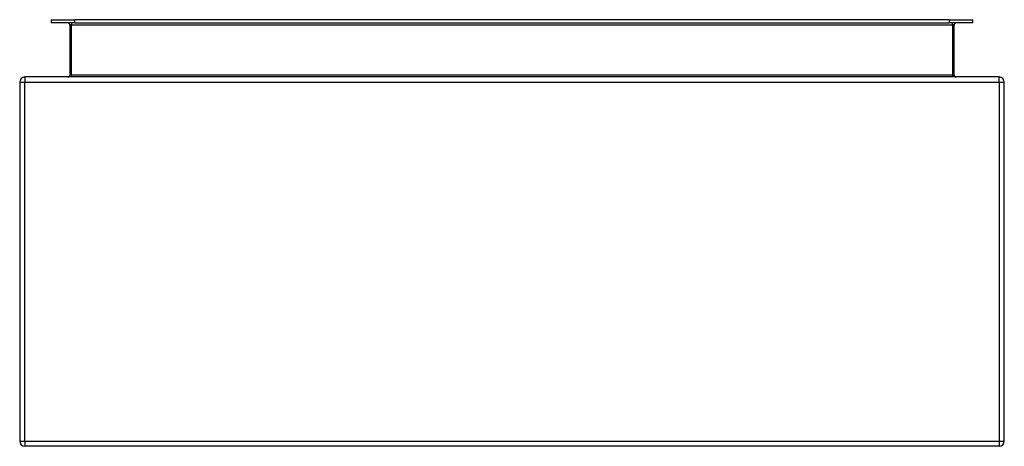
# Model space of a CAD drawing. Header units: inches. Extents: x 10.9 to 26.9, y 6.3 to 13.2.
import ezdxf

# ---------------------------------------------------------------- set-up
doc = ezdxf.new("R2010")
doc.units = ezdxf.units.IN
doc.header["$LTSCALE"] = 1.777778
doc.header["$MEASUREMENT"] = 0
doc.layers.add('Visible Edges(ANSI)', color=7, linetype='Continuous', lineweight=25)
doc.layers.add('Visible Tangent Edges(ANSI)', color=7, linetype='Continuous', lineweight=25)

msp = doc.modelspace()

# ---------------------------------------------------------------- linework, layer by layer
at = {"layer": 'Visible Edges(ANSI)'}
for p, q in [((11.414, 13.215), (11.799, 13.215)), ((11.414, 13.215), (11.414, 13.162)), ((11.799, 13.162), (11.414, 13.162)), ((11.715, 13.131), (11.715, 12.315)), ((26.005, 13.215), (11.799, 13.215)), ((11.799, 13.162), (26.005, 13.162)), ((26.005, 13.215), (26.39, 13.215)), ((26.39, 13.162), (26.005, 13.162)), ((26.089, 12.315), (26.089, 13.131)), ((26.39, 13.162), (26.39, 13.215)), ((10.902, 12.2), (10.902, 6.368)), ((26.818, 12.284), (10.986, 12.284)), ((26.902, 6.368), (26.902, 12.2)), ((26.818, 6.284), (10.986, 6.284))]:
    msp.add_line(p, q, dxfattribs=at)
for centre, radius, start, end in [((11.684, 13.131), 0.031, 0, 90), ((26.12, 13.131), 0.031, 90, 180), ((10.986, 12.2), 0.084, 90, 180), ((11.684, 12.315), 0.031, 270, 0), ((26.12, 12.315), 0.031, 180, 270), ((26.818, 12.2), 0.084, 0, 90), ((10.986, 6.368), 0.084, 180, 270), ((26.818, 6.368), 0.084, 270, 0)]:
    msp.add_arc(centre, radius, start, end, dxfattribs=at)
at = {"layer": 'Visible Tangent Edges(ANSI)'}
for p, q in [((11.746, 13.131), (11.715, 13.131)), ((11.746, 13.162), (11.746, 13.131)), ((11.746, 12.315), (11.746, 13.131)), ((11.746, 13.131), (26.058, 13.131)), ((11.799, 13.162), (11.799, 13.215)), ((26.005, 13.215), (26.005, 13.162)), ((26.058, 13.131), (26.058, 13.162)), ((26.089, 13.131), (26.058, 13.131)), ((26.058, 13.131), (26.058, 12.315)), ((10.902, 12.2), (10.986, 12.2)), ((10.986, 12.284), (10.986, 12.2)), ((10.986, 12.2), (26.818, 12.2)), ((10.986, 6.368), (10.986, 12.2)), ((11.746, 12.315), (11.715, 12.315)), ((26.058, 12.315), (11.746, 12.315)), ((26.058, 12.315), (26.089, 12.315)), ((26.818, 12.2), (26.818, 12.284)), ((26.818, 12.2), (26.902, 12.2)), ((26.818, 12.2), (26.818, 6.368)), ((10.902, 6.368), (10.986, 6.368)), ((10.986, 6.368), (10.986, 6.284)), ((10.986, 6.368), (26.818, 6.368)), ((26.818, 6.368), (26.902, 6.368)), ((26.818, 6.368), (26.818, 6.284))]:
    msp.add_line(p, q, dxfattribs=at)
for centre, major_axis, start_param, end_param in [((11.684, 12.315), (0.062, 0), 4.712389, 6.283185), ((26.12, 12.315), (-0.062, 0), 0, 1.570796)]:
    msp.add_ellipse(centre, major_axis=major_axis, ratio=0.5, start_param=start_param, end_param=end_param, dxfattribs=at)

doc.saveas('drawing.dxf')
